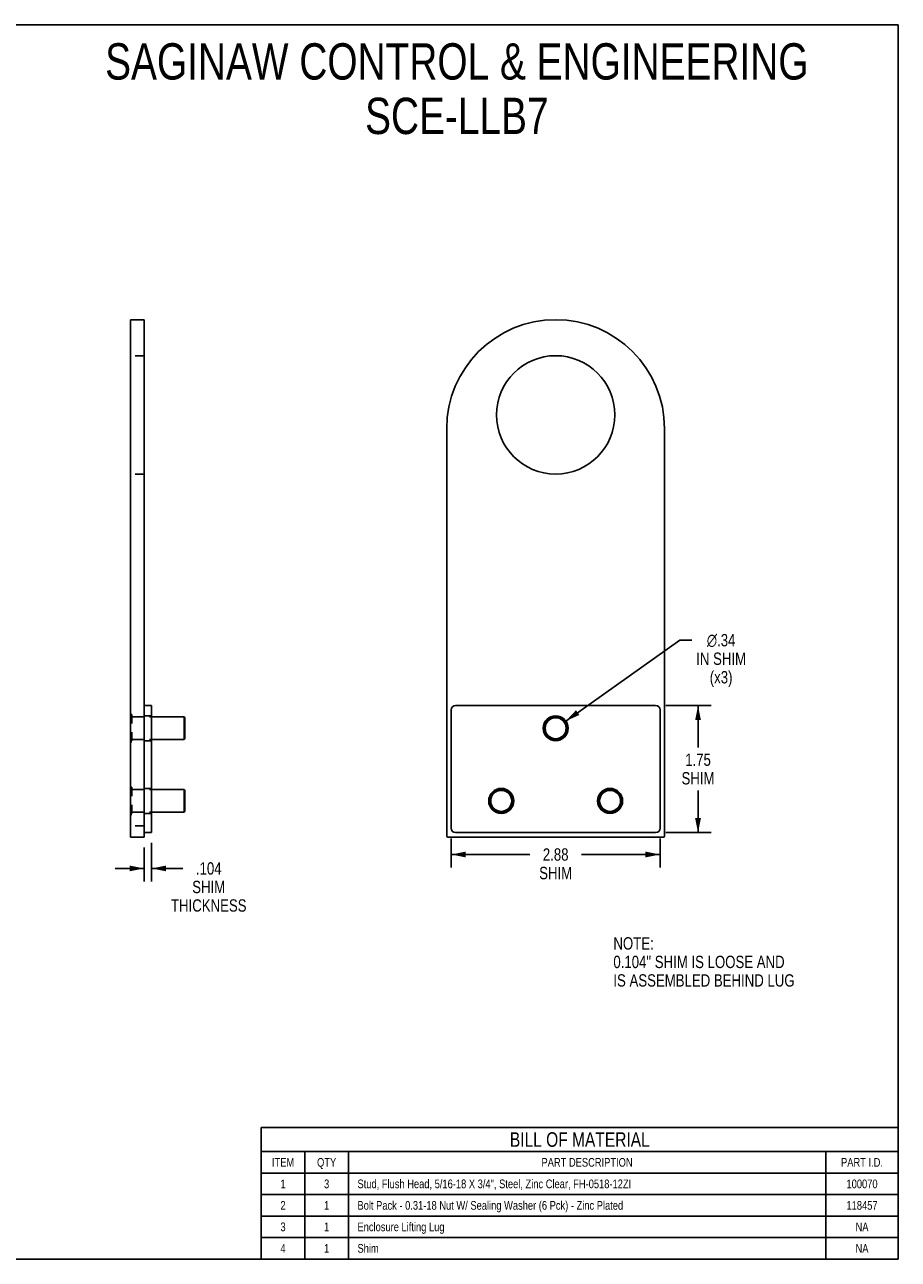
# Model space of a CAD drawing. Header units: inches. Extents: x 0 to 22, y 0 to 17.
# Tile 2 of 2: x 10 to 22, y 0 to 17. Entities that reach past the tile are written whole.
import ezdxf

# ---------------------------------------------------------------- set-up
doc = ezdxf.new("R2010")
doc.units = ezdxf.units.IN
doc.header["$LTSCALE"] = 1.21
doc.header["$MEASUREMENT"] = 0
doc.linetypes.add('HIDDEN', pattern=[0.2, 0.1, -0.1])
doc.layers.get('0').update_dxf_attribs({"linetype": 'CONTINUOUS'})
doc.layers.add('02___PRT_ALL_AXES', color=7, linetype='CONTINUOUS')
doc.layers.add('DEFAULT_2', color=8, linetype='HIDDEN')
doc.styles.get("Standard").update_dxf_attribs({"font": 'txt', "width": 0.8})
doc.styles.add('TEXTSTYLE_1', font='gdt', dxfattribs={"width": 0.8})
doc.dimstyles.new('DIMSTYLE_1', dxfattribs={"dimtxt": 0.17, "dimasz": 0.2, "dimexe": 0.09, "dimexo": 0.07, "dimgap": 0.0425, "dimtad": 0, "dimtih": 1, "dimtoh": 1, "dimzin": 4, "dimdsep": 46, "dimtxsty": 'Standard', "dimblk": '_FILLED', "dimblk1": '_FILLED', "dimblk2": '_FILLED', "dimcen": 0.09, "dimadec": 0, "dimazin": 0, "dimtfac": 1, "dimtofl": 0, "dimtmove": 0, "dimatfit": 3, "dimldrblk": '_FILLED', "dimfxl": 0, "dimtolj": 1, "dimtzin": 4, "dimarcsym": 0})
doc.dimstyles.new('DIMSTYLE_2', dxfattribs={"dimtxt": 0.17, "dimasz": 0.2, "dimexe": 0.09, "dimexo": 0.07, "dimgap": 0.09, "dimtad": 0, "dimtih": 1, "dimtoh": 1, "dimzin": 4, "dimdsep": 46, "dimtxsty": 'Standard', "dimblk": '_FILLED', "dimblk1": '_FILLED', "dimblk2": '_FILLED', "dimcen": 0.09, "dimadec": 0, "dimazin": 0, "dimtfac": 1, "dimtofl": 0, "dimtmove": 0, "dimatfit": 3, "dimldrblk": '_FILLED', "dimfxl": 0, "dimtolj": 1, "dimtzin": 4, "dimarcsym": 0})
doc.dimstyles.new('DIMSTYLE_4', dxfattribs={"dimtxt": 0.17, "dimasz": 0.2, "dimexe": 0.09, "dimexo": 0.07, "dimgap": 0.0425, "dimtad": 0, "dimtih": 1, "dimtoh": 1, "dimdec": 3, "dimzin": 4, "dimdsep": 46, "dimtxsty": 'Standard', "dimblk": '_FILLED', "dimblk1": '_FILLED', "dimblk2": '_FILLED', "dimcen": 0.09, "dimadec": 0, "dimazin": 0, "dimtfac": 1, "dimtdec": 3, "dimtofl": 0, "dimtmove": 0, "dimatfit": 3, "dimldrblk": '_FILLED', "dimfxl": 0, "dimtolj": 1, "dimtzin": 4, "dimarcsym": 0})

# ---------------------------------------------------------------- blocks, each defined once
blk = doc.blocks.new('_FILLED')
at = {"color": 0, "linetype": 'ByBlock'}
blk.add_solid([(0, 0), (-1, 0.2), (-1, -0.2)], dxfattribs=at)
blk = doc.blocks.new('*D1')
at = {"color": 2, "linetype": 'Continuous'}
for p, q in [((18.799, 7.625), (19.423, 7.625)), ((19.243, 7.625), (19.243, 7.049)), ((19.243, 5.875), (19.243, 6.454)), ((18.799, 5.875), (19.423, 5.875))]:
    blk.add_line(p, q, dxfattribs=at)
at = {"color": 2, "linetype": 'Continuous', "xscale": 0.2, "yscale": 0.2, "zscale": 0.2}
for p, rotation in [((19.243, 7.625), 90), ((19.243, 5.875), 270)]:
    blk.add_blockref('_FILLED', p, dxfattribs=dict(at, rotation=rotation))
at = {"color": 2, "linetype": 'Continuous', "insert": (19.243, 6.964), "char_height": 0.17, "width": 0.544, "attachment_point": 2, "line_spacing_factor": 0.9}
blk.add_mtext('1.75\\PSHIM', dxfattribs=at)
blk = doc.blocks.new('*D2')
at = {"color": 2, "linetype": 'Continuous'}
for p, q in [((15.844, 5.795), (15.844, 5.394)), ((18.719, 5.795), (18.719, 5.394)), ((15.844, 5.574), (16.925, 5.574)), ((18.719, 5.574), (17.639, 5.574))]:
    blk.add_line(p, q, dxfattribs=at)
at = {"color": 2, "linetype": 'Continuous', "xscale": 0.2, "yscale": 0.2, "zscale": 0.2, "rotation": 180}
blk.add_blockref('_FILLED', (15.844, 5.574), dxfattribs=at)
at = {"color": 2, "linetype": 'Continuous', "xscale": 0.2, "yscale": 0.2, "zscale": 0.2}
blk.add_blockref('_FILLED', (18.719, 5.574), dxfattribs=at)
at = {"color": 2, "linetype": 'Continuous', "insert": (17.282, 5.659), "char_height": 0.17, "width": 0.544, "attachment_point": 2, "line_spacing_factor": 0.9}
blk.add_mtext('2.88\\PSHIM', dxfattribs=at)
blk = doc.blocks.new('*D13')
at = {"color": 2, "linetype": 'Continuous'}
for p, q in [((17.422, 7.412), (18.993, 8.525)), ((18.993, 8.525), (19.158, 8.525))]:
    blk.add_line(p, q, dxfattribs=at)
at = {"color": 2, "linetype": 'Continuous', "xscale": 0.2, "yscale": 0.2, "zscale": 0.2, "rotation": 215.3063986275}
blk.add_blockref('_FILLED', (17.422, 7.412), dxfattribs=at)
at = {"color": 2, "linetype": 'Continuous', "insert": (19.561, 8.61), "char_height": 0.17, "width": 0.952, "attachment_point": 2, "line_spacing_factor": 0.9, "style": 'TEXTSTYLE_1'}
blk.add_mtext('{\\Fgdt;n}\\Ftxt;.34\\PIN SHIM\\P(x3)', dxfattribs=at)
blk = doc.blocks.new('*D14')
at = {"color": 2, "linetype": 'Continuous'}
for p, q in [((11.612, 5.672), (11.612, 5.202)), ((11.716, 5.735), (11.716, 5.202)), ((11.612, 5.382), (11.212, 5.382)), ((11.716, 5.382), (12.146, 5.382))]:
    blk.add_line(p, q, dxfattribs=at)
at = {"color": 2, "linetype": 'Continuous', "xscale": 0.2, "yscale": 0.2, "zscale": 0.2}
blk.add_blockref('_FILLED', (11.612, 5.382), dxfattribs=at)
at = {"color": 2, "linetype": 'Continuous', "xscale": 0.2, "yscale": 0.2, "zscale": 0.2, "rotation": 180}
blk.add_blockref('_FILLED', (11.716, 5.382), dxfattribs=at)
at = {"color": 2, "linetype": 'Continuous', "insert": (12.503, 5.467), "char_height": 0.17, "width": 1.224, "attachment_point": 2, "line_spacing_factor": 0.9}
blk.add_mtext('.104\\PSHIM\\PTHICKNESS', dxfattribs=at)

msp = doc.modelspace()

# ---------------------------------------------------------------- linework, layer by layer
at = {"color": 7, "linetype": 'Continuous'}
for p, q in [((0, 17), (22, 17)), ((22, 0), (22, 17)), ((11.6123, 12.9373), (11.4248, 12.9373)), ((11.6123, 5.8123), (11.6123, 12.9373)), ((15.7817, 5.8273), (15.7817, 11.4373)), ((18.7817, 11.4373), (18.7817, 5.8273)), ((11.7163, 7.6248), (11.6123, 7.6248)), ((11.7163, 7.6248), (11.7163, 5.8748)), ((15.8442, 7.5648), (15.8442, 5.9348)), ((18.6592, 7.6248), (15.9042, 7.6248)), ((18.7192, 5.9348), (18.7192, 7.5648)), ((11.7163, 7.4673), (12.1648, 7.4673)), ((12.1748, 7.4573), (12.1648, 7.4673)), ((12.1648, 7.4673), (12.1648, 7.1573)), ((12.1748, 7.4573), (12.1748, 7.1673)), ((11.7163, 7.1573), (12.1648, 7.1573)), ((12.1748, 7.1673), (12.1648, 7.1573)), ((11.7163, 6.4673), (12.1648, 6.4673)), ((12.1748, 6.4573), (12.1648, 6.4673)), ((12.1648, 6.4673), (12.1648, 6.1573)), ((12.1748, 6.4573), (12.1748, 6.1673)), ((11.7163, 6.1573), (12.1648, 6.1573)), ((12.1748, 6.1673), (12.1648, 6.1573)), ((11.6123, 5.8123), (11.4248, 5.8123)), ((11.7163, 5.8748), (11.6123, 5.8748)), ((18.7667, 5.8123), (15.7967, 5.8123)), ((15.9042, 5.8748), (18.6592, 5.8748)), ((0, 0), (22, 0))]:
    msp.add_line(p, q, dxfattribs=at)
at = {"color": 3, "linetype": 'Continuous'}
msp.add_line((11.4248, 5.8123), (11.4248, 12.9373), dxfattribs=at)
at = {"color": 2, "linetype": 'Continuous'}
for p, q in [((22.0018, 1.8154), (13.2268, 1.8154)), ((13.2268, 1.8154), (13.2268, 0.0025)), ((22.0018, 1.8154), (22.0018, 0.0025)), ((22.0018, 1.4834), (13.2268, 1.4834)), ((13.8268, 1.4834), (13.8268, 0.0025)), ((14.4268, 1.4834), (14.4268, 0.0025)), ((21.0018, 1.4834), (21.0018, 0.0025)), ((22.0018, 1.1865), (13.2268, 1.1865)), ((22.0018, 0.8905), (13.2268, 0.8905)), ((22.0018, 0.5945), (13.2268, 0.5945)), ((22.0018, 0.2985), (13.2268, 0.2985)), ((22.0018, 0.0025), (13.2268, 0.0025))]:
    msp.add_line(p, q, dxfattribs=at)
at = {"color": 7, "linetype": 'Continuous'}
for centre, radius in [((17.2817, 7.3123), 0.155), ((17.2817, 7.3123), 0.145), ((16.5317, 6.3123), 0.155), ((18.0317, 6.3123), 0.155), ((16.5317, 6.3123), 0.145), ((18.0317, 6.3123), 0.145)]:
    msp.add_circle(centre, radius, dxfattribs=at)
for centre, radius, start, end in [((17.2817, 11.4373), 1.5, 0, 180), ((15.9042, 7.5648), 0.06, 90, 180), ((18.6592, 7.5648), 0.06, 0, 90), ((15.7967, 5.8273), 0.015, 180, 270), ((15.9042, 5.9348), 0.06, 180, 270), ((18.6592, 5.9348), 0.06, 270, 360), ((18.7667, 5.8273), 0.015, 270, 360)]:
    msp.add_arc(centre, radius, start, end, dxfattribs=at)
at = {"layer": '02___PRT_ALL_AXES', "color": 8, "linetype": 'HIDDEN'}
for p, q in [((11.4248, 12.4423), (11.4248, 10.8123)), ((11.6123, 12.4423), (11.4248, 12.4423)), ((11.6123, 12.4423), (11.6123, 10.8123)), ((11.6123, 10.8123), (11.4248, 10.8123)), ((11.6123, 7.4843), (11.7163, 7.4843)), ((11.6123, 7.1403), (11.6123, 7.4843)), ((11.7163, 7.1403), (11.7163, 7.4843)), ((11.6123, 7.4683), (11.4248, 7.4683)), ((11.4248, 7.4683), (11.4248, 7.1563)), ((11.6123, 7.1563), (11.4248, 7.1563)), ((11.6123, 7.1403), (11.7163, 7.1403)), ((11.6123, 6.4683), (11.4248, 6.4683)), ((11.4248, 6.4683), (11.4248, 5.9683)), ((11.6123, 6.4843), (11.7163, 6.4843)), ((11.6123, 6.1403), (11.6123, 6.4843)), ((11.7163, 6.1403), (11.7163, 6.4843)), ((11.6123, 6.1563), (11.4248, 6.1563)), ((11.6123, 6.1403), (11.7163, 6.1403)), ((11.6123, 6.1403), (11.6123, 5.9683)), ((11.6123, 5.9683), (11.4248, 5.9683))]:
    msp.add_line(p, q, dxfattribs=at)
at = {"layer": '02___PRT_ALL_AXES', "color": 7, "linetype": 'Continuous'}
for centre, radius in [((17.2817, 11.6273), 0.815), ((17.2817, 7.3123), 0.172), ((17.2817, 7.3123), 0.156), ((16.5317, 6.3123), 0.172), ((16.5317, 6.3123), 0.156), ((18.0317, 6.3123), 0.172), ((18.0317, 6.3123), 0.156)]:
    msp.add_circle(centre, radius, dxfattribs=at)
at = {"layer": 'DEFAULT_2', "color": 8, "linetype": 'HIDDEN'}
for p, q in [((11.4248, 7.5003), (11.4428, 7.5003)), ((11.4428, 7.5003), (11.4428, 7.1243)), ((11.4428, 7.4673), (11.7163, 7.4673)), ((11.4428, 7.1573), (11.7163, 7.1573)), ((11.4248, 7.1243), (11.4428, 7.1243)), ((11.4248, 6.5003), (11.4428, 6.5003)), ((11.4428, 6.5003), (11.4428, 6.1243)), ((11.4428, 6.4673), (11.7163, 6.4673)), ((11.4248, 6.1243), (11.4428, 6.1243)), ((11.4428, 6.1573), (11.7163, 6.1573))]:
    msp.add_line(p, q, dxfattribs=at)

# ---------------------------------------------------------------- texts
at = {"color": 2, "linetype": 'Continuous', "line_spacing_factor": 0.9}
for s, insert, char_height, width, attachment_point in [('SAGINAW CONTROL & ENGINEERING\\PSCE-LLB7', (15.9202, 16.7444), 0.5, 11.6, 2), ('NOTE:\\P0.104" SHIM IS LOOSE AND\\PIS ASSEMBLED BEHIND LUG', (18.0768, 4.4352), 0.17, 3.264, 1), ('BILL OF MATERIAL', (17.6143, 1.7494), 0.2, 2.56, 2), ('ITEM', (13.5268, 1.395), 0.12, 0.384, 2), ('QTY', (14.1268, 1.395), 0.12, 0.288, 2), ('PART DESCRIPTION', (17.7143, 1.395), 0.12, 1.536, 2), ('PART I.D.', (21.5018, 1.395), 0.12, 0.864, 2), ('1', (13.5268, 1.0985), 0.12, 0.096, 2), ('3', (14.1268, 1.0985), 0.12, 0.096, 2), ('Stud, Flush Head, 5/16-18 X 3/4", Steel, Zinc Clear, FH-0518-12ZI', (14.5518, 1.0985), 0.12, 6.24, 1), ('100070', (21.5018, 1.0985), 0.12, 0.576, 2), ('2', (13.5268, 0.8025), 0.12, 0.096, 2), ('1', (14.1268, 0.8025), 0.12, 0.096, 2), ('Bolt Pack - 0.31-18 Nut W/ Sealing Washer (6 Pck) - Zinc Plated ', (14.5518, 0.8025), 0.12, 6.144, 1), ('118457', (21.5018, 0.8025), 0.12, 0.576, 2), ('Enclosure Lifting Lug', (14.5518, 0.5065), 0.12, 2.016, 1), ('3', (13.5268, 0.5065), 0.12, 0.096, 2), ('1', (14.1268, 0.5065), 0.12, 0.096, 2), ('NA', (21.5018, 0.5065), 0.12, 0.192, 2), ('4', (13.5268, 0.2105), 0.12, 0.096, 2), ('1', (14.1268, 0.2105), 0.12, 0.096, 2), ('Shim', (14.5518, 0.2105), 0.12, 0.384, 1), ('NA', (21.5018, 0.2105), 0.12, 0.192, 2)]:
    msp.add_mtext(s, dxfattribs=dict(at, insert=insert, char_height=char_height, width=width, attachment_point=attachment_point))

# ---------------------------------------------------------------- dimensions: what is measured, and where the dimension line sits
at = {"color": 2, "linetype": 'Continuous'}
dim = msp.add_diameter_dim_2p(p1=(17.422, 7.4117), p2=(17.1413, 7.2129), text='<>\\PIN SHIM\\P(x3)', dimstyle='DIMSTYLE_2', dxfattribs=at)
dim.commit()
dim.dimension.update_dxf_attribs({"geometry": '*D13', "text_midpoint": (19.5608, 8.2696), "dimtype": 163})
for base, p1, p2, angle, picture, middle in [((19.2434, 7.6248), (18.7292, 5.8748), (18.7292, 7.6248), 90, '*D1', (19.2434, 6.752)), ((15.8441592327, 5.5737460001), (18.7191592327, 5.8647875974), (15.8441592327, 5.8647875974), 180, '*D2', (17.2816592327, 5.4462460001))]:
    dim = msp.add_linear_dim(base=base, p1=p1, p2=p2, angle=angle, text='<>\\PSHIM', dimstyle='DIMSTYLE_1', dxfattribs=at)
    dim.commit()
    dim.dimension.update_dxf_attribs({"geometry": picture, "text_midpoint": middle, "dimtype": 160})
dim = msp.add_linear_dim(base=(11.7163, 5.382), p1=(11.6123, 5.7423), p2=(11.7163, 5.8048), text='<>\\PSHIM\\PTHICKNESS', dimstyle='DIMSTYLE_4', dxfattribs=at)
dim.commit()
dim.dimension.update_dxf_attribs({"geometry": '*D14', "text_midpoint": (12.5026, 5.127), "dimtype": 160})

doc.saveas('drawing.dxf')
